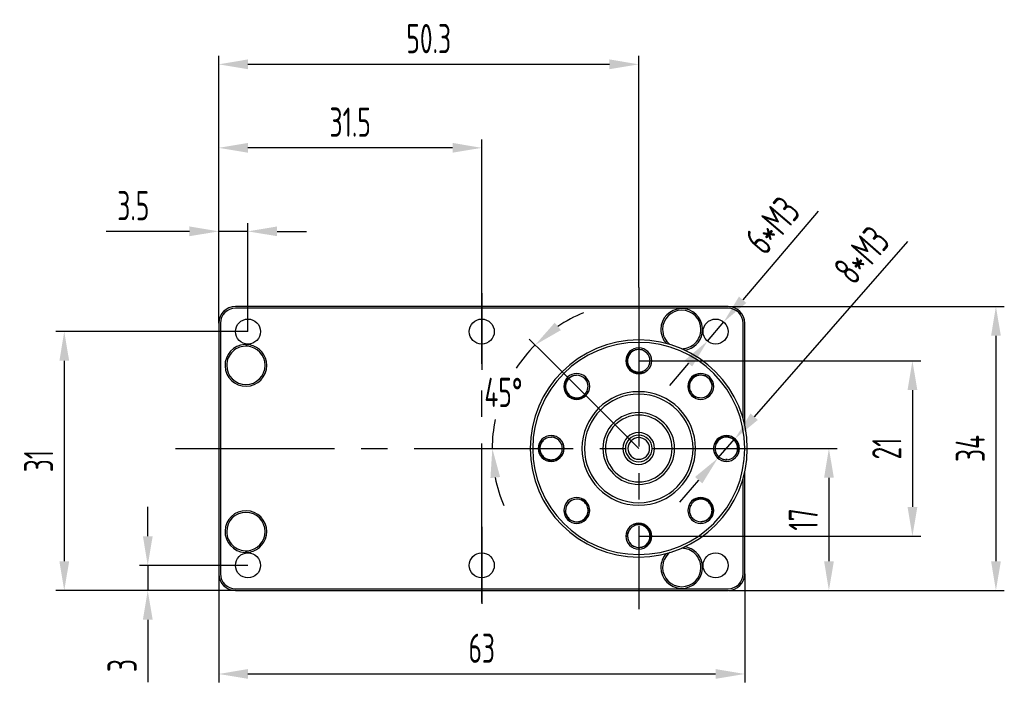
# Model space of a CAD drawing. Header units: inches. Extents: x -26 to 752, y -5 to 292.
# Tile 11 of 11: x 540 to 658, y 186 to 266. Entities that reach past the tile are written whole.
import ezdxf

# ---------------------------------------------------------------- set-up
doc = ezdxf.new("R2010")
doc.units = ezdxf.units.IN
doc.header["$MEASUREMENT"] = 0
doc.linetypes.add('CENTER2', pattern=[28.575, 19.05, -3.175, 3.175, -3.175])
doc.layers.add('3中心线层', color=1, linetype='CENTER2')
doc.layers.add('7标注层', color=4, linetype='Continuous')
doc.styles.add('PC_TEXTSTYLE', font='ISOCP.SHX', dxfattribs={"width": 0.707, "bigfont": 'GBCBIG.SHX'})
doc.dimstyles.new('GB_ANGULAR', dxfattribs={"dimtxt": 3.5, "dimasz": 3.5, "dimexe": 1, "dimexo": 0, "dimgap": 1.5, "dimtad": 1, "dimtih": 1, "dimtoh": 1, "dimdsep": 46, "dimtxsty": 'PC_TEXTSTYLE', "dimcen": 0, "dimclrd": 256, "dimclrt": 3, "dimadec": 0, "dimazin": 2, "dimtp": 0.1, "dimtm": 0.1, "dimtfac": 0.71, "dimtdec": 3, "dimtmove": 0, "dimatfit": 3, "dimfxl": 1, "dimtfill": 1, "dimarcsym": 0})
doc.dimstyles.new('GB_DIAMETER', dxfattribs={"dimtxt": 3.5, "dimasz": 3.5, "dimexe": 1, "dimexo": 0, "dimgap": 1.5, "dimtad": 1, "dimjust": 4, "dimdsep": 46, "dimtxsty": 'PC_TEXTSTYLE', "dimcen": 0, "dimclrd": 256, "dimclrt": 3, "dimadec": 0, "dimazin": 2, "dimtp": 0.1, "dimtm": 0.1, "dimtfac": 0.71, "dimtdec": 3, "dimtmove": 0, "dimatfit": 2, "dimfxl": 1, "dimtfill": 1, "dimarcsym": 0})
doc.dimstyles.new('GB_LINEAR', dxfattribs={"dimtxt": 3.5, "dimasz": 3.5, "dimexe": 1, "dimexo": 0, "dimgap": 1.5, "dimtad": 1, "dimdsep": 46, "dimtxsty": 'PC_TEXTSTYLE', "dimcen": 0, "dimclrd": 256, "dimclrt": 3, "dimadec": 0, "dimazin": 2, "dimtp": 0.1, "dimtm": 0.1, "dimtfac": 0.71, "dimtdec": 3, "dimtmove": 0, "dimatfit": 3, "dimfxl": 1, "dimtfill": 1, "dimarcsym": 0})

# ---------------------------------------------------------------- blocks, each defined once
blk = doc.blocks.new('*D32')
at = {"layer": '7标注层', "color": 0, "lineweight": -2}
for p, q in [((625.16, 231.36), (658.16, 231.36)), ((625.16, 197.36), (658.16, 197.36))]:
    blk.add_line(p, q, dxfattribs=at)
at = {"layer": '7标注层', "lineweight": -2}
blk.add_line((657.16, 227.86), (657.16, 200.86), dxfattribs=at)
at = {"layer": '7标注层'}
for points in [[(657.75, 227.86), (656.58, 227.86), (657.16, 231.36)], [(656.58, 200.86), (657.75, 200.86), (657.16, 197.36)]]:
    blk.add_solid(points, dxfattribs=at)
at = {"layer": 'Defpoints', "color": 0}
for p in [(625.16, 231.36), (625.16, 197.36), (657.16, 197.36)]:
    blk.add_point(p, dxfattribs=at)
at = {"layer": '7标注层', "color": 3, "insert": (654.09, 214.36), "char_height": 3.5, "attachment_point": 5, "rotation": 90, "style": 'PC_TEXTSTYLE', "bg_fill": 3, "box_fill_scale": 1.25, "bg_fill_color": 257, "bg_fill_transparency": 0}
blk.add_mtext('34', dxfattribs=at)
blk = doc.blocks.new('*D33')
at = {"layer": '7标注层', "color": 0, "lineweight": -2}
for p, q in [((567.58, 228.36), (544.58, 228.36)), ((566.08, 197.36), (544.58, 197.36))]:
    blk.add_line(p, q, dxfattribs=at)
at = {"layer": '7标注层', "lineweight": -2}
blk.add_line((545.58, 224.86), (545.58, 200.86), dxfattribs=at)
at = {"layer": '7标注层'}
for points in [[(546.17, 224.86), (545, 224.86), (545.58, 228.36)], [(545, 200.86), (546.17, 200.86), (545.58, 197.36)]]:
    blk.add_solid(points, dxfattribs=at)
at = {"layer": 'Defpoints', "color": 0}
for p in [(567.58, 228.36), (545.58, 197.36), (566.08, 197.36)]:
    blk.add_point(p, dxfattribs=at)
at = {"layer": '7标注层', "color": 3, "insert": (542.51, 212.86), "char_height": 3.5, "attachment_point": 5, "rotation": 90, "style": 'PC_TEXTSTYLE', "bg_fill": 3, "box_fill_scale": 1.25, "bg_fill_color": 257, "bg_fill_transparency": 0}
blk.add_mtext('31', dxfattribs=at)
blk = doc.blocks.new('*D34')
at = {"layer": '7标注层', "color": 0, "lineweight": -2}
for p, q in [((564.08, 229.36), (564.08, 251.36)), ((595.58, 228.36), (595.58, 251.36))]:
    blk.add_line(p, q, dxfattribs=at)
at = {"layer": '7标注层', "lineweight": -2}
blk.add_line((592.08, 250.36), (567.58, 250.36), dxfattribs=at)
at = {"layer": '7标注层'}
for points in [[(567.58, 250.95), (567.58, 249.78), (564.08, 250.36)], [(592.08, 249.78), (592.08, 250.95), (595.58, 250.36)]]:
    blk.add_solid(points, dxfattribs=at)
at = {"layer": 'Defpoints', "color": 0}
for p in [(564.08, 250.36), (564.08, 229.36), (595.58, 228.36)]:
    blk.add_point(p, dxfattribs=at)
at = {"layer": '7标注层', "color": 3, "insert": (579.83, 253.44), "char_height": 3.5, "attachment_point": 5, "style": 'PC_TEXTSTYLE', "bg_fill": 3, "box_fill_scale": 1.25, "bg_fill_color": 257, "bg_fill_transparency": 0}
blk.add_mtext('31.5', dxfattribs=at)
blk = doc.blocks.new('*D35')
at = {"layer": '7标注层', "color": 0, "lineweight": -2}
for p, q in [((564.08, 229.36), (564.08, 241.36)), ((567.58, 228.36), (567.58, 241.36))]:
    blk.add_line(p, q, dxfattribs=at)
at = {"layer": '7标注层', "lineweight": -2}
for p, q in [((560.58, 240.36), (550.62, 240.36)), ((567.58, 240.36), (564.08, 240.36)), ((571.08, 240.36), (574.58, 240.36))]:
    blk.add_line(p, q, dxfattribs=at)
at = {"layer": '7标注层'}
for points in [[(560.58, 239.78), (560.58, 240.95), (564.08, 240.36)], [(571.08, 240.95), (571.08, 239.78), (567.58, 240.36)]]:
    blk.add_solid(points, dxfattribs=at)
at = {"layer": 'Defpoints', "color": 0}
for p in [(564.08, 240.36), (564.08, 229.36), (567.58, 228.36)]:
    blk.add_point(p, dxfattribs=at)
at = {"layer": '7标注层', "color": 3, "insert": (553.85, 243.44), "char_height": 3.5, "attachment_point": 5, "style": 'PC_TEXTSTYLE', "bg_fill": 3, "box_fill_scale": 1.25, "bg_fill_color": 257, "bg_fill_transparency": 0}
blk.add_mtext('3.5', dxfattribs=at)
blk = doc.blocks.new('*D36')
at = {"layer": '7标注层', "color": 0, "lineweight": -2}
for p, q in [((564.08, 199.36), (564.08, 186.36)), ((627.08, 199.36), (627.08, 186.36))]:
    blk.add_line(p, q, dxfattribs=at)
at = {"layer": '7标注层', "lineweight": -2}
blk.add_line((567.58, 187.36), (623.58, 187.36), dxfattribs=at)
at = {"layer": '7标注层'}
for points in [[(567.58, 187.95), (567.58, 186.78), (564.08, 187.36)], [(623.58, 186.78), (623.58, 187.95), (627.08, 187.36)]]:
    blk.add_solid(points, dxfattribs=at)
at = {"layer": 'Defpoints', "color": 0}
for p in [(564.08, 199.36), (627.08, 199.36), (627.08, 187.36)]:
    blk.add_point(p, dxfattribs=at)
at = {"layer": '7标注层', "color": 3, "insert": (595.58, 190.44), "char_height": 3.5, "attachment_point": 5, "style": 'PC_TEXTSTYLE', "bg_fill": 3, "box_fill_scale": 1.25, "bg_fill_color": 257, "bg_fill_transparency": 0}
blk.add_mtext('63', dxfattribs=at)
blk = doc.blocks.new('*D37')
at = {"layer": '7标注层', "lineweight": -2}
for p, q in [((555.58, 203.86), (555.58, 207.36)), ((555.58, 200.36), (555.58, 197.36)), ((555.58, 193.86), (555.58, 186.37))]:
    blk.add_line(p, q, dxfattribs=at)
at = {"layer": '7标注层', "color": 0, "lineweight": -2}
for p, q in [((567.58, 200.36), (554.58, 200.36)), ((566.08, 197.36), (554.58, 197.36))]:
    blk.add_line(p, q, dxfattribs=at)
at = {"layer": '7标注层'}
for points in [[(555, 203.86), (556.17, 203.86), (555.58, 200.36)], [(556.17, 193.86), (555, 193.86), (555.58, 197.36)]]:
    blk.add_solid(points, dxfattribs=at)
at = {"layer": 'Defpoints', "color": 0}
for p in [(567.58, 200.36), (555.58, 197.36), (566.08, 197.36)]:
    blk.add_point(p, dxfattribs=at)
at = {"layer": '7标注层', "color": 3, "insert": (552.51, 188.37), "char_height": 3.5, "attachment_point": 5, "rotation": 90, "style": 'PC_TEXTSTYLE', "bg_fill": 3, "box_fill_scale": 1.25, "bg_fill_color": 257, "bg_fill_transparency": 0}
blk.add_mtext('3', dxfattribs=at)
blk = doc.blocks.new('*D38')
at = {"layer": '7标注层', "color": 0, "lineweight": -2}
for p, q in [((631.56, 214.36), (638.16, 214.36)), ((631.56, 197.36), (638.16, 197.36))]:
    blk.add_line(p, q, dxfattribs=at)
at = {"layer": '7标注层', "lineweight": -2}
blk.add_line((637.16, 210.86), (637.16, 200.86), dxfattribs=at)
at = {"layer": '7标注层'}
for points in [[(637.75, 210.86), (636.58, 210.86), (637.16, 214.36)], [(636.58, 200.86), (637.75, 200.86), (637.16, 197.36)]]:
    blk.add_solid(points, dxfattribs=at)
at = {"layer": 'Defpoints', "color": 0}
for p in [(631.56, 214.36), (631.56, 197.36), (637.16, 197.36)]:
    blk.add_point(p, dxfattribs=at)
at = {"layer": '7标注层', "color": 3, "insert": (634.09, 205.86), "char_height": 3.5, "attachment_point": 5, "rotation": 90, "style": 'PC_TEXTSTYLE', "bg_fill": 3, "box_fill_scale": 1.25, "bg_fill_color": 257, "bg_fill_transparency": 0}
blk.add_mtext('17', dxfattribs=at)
blk = doc.blocks.new('*D47')
at = {"layer": '7标注层', "color": 0, "lineweight": -2}
for p, q in [((614.38, 224.86), (648.16, 224.86)), ((614.38, 203.86), (648.16, 203.86))]:
    blk.add_line(p, q, dxfattribs=at)
at = {"layer": '7标注层', "lineweight": -2}
blk.add_line((647.16, 221.36), (647.16, 207.36), dxfattribs=at)
at = {"layer": '7标注层'}
for points in [[(647.75, 221.36), (646.58, 221.36), (647.16, 224.86)], [(646.58, 207.36), (647.75, 207.36), (647.16, 203.86)]]:
    blk.add_solid(points, dxfattribs=at)
at = {"layer": 'Defpoints', "color": 0}
for p in [(614.38, 224.86), (614.38, 203.86), (647.16, 203.86)]:
    blk.add_point(p, dxfattribs=at)
at = {"layer": '7标注层', "color": 3, "insert": (644.09, 214.36), "char_height": 3.5, "attachment_point": 5, "rotation": 90, "style": 'PC_TEXTSTYLE', "bg_fill": 3, "box_fill_scale": 1.25, "bg_fill_color": 257, "bg_fill_transparency": 0}
blk.add_mtext('21', dxfattribs=at)
blk = doc.blocks.new('*D48')
at = {"layer": '7标注层', "color": 0, "lineweight": -2}
blk.add_line((603.05, 225.7), (601.28, 227.47), dxfattribs=at)
at = {"layer": '7标注层', "lineweight": -2}
for start, end in [(112.0935, 123.5471), (135.0007, 146.7676), (168.6172, 180), (191.4536, 202.9072)]:
    blk.add_arc((614.38, 214.36), 17.54, start, end, dxfattribs=at)
at = {"layer": '7标注层'}
for points in [[(604.32, 229.43), (605.06, 228.53), (601.98, 226.76)], [(597.78, 210.94), (596.62, 210.82), (596.85, 214.36)]]:
    blk.add_solid(points, dxfattribs=at)
at = {"layer": 'Defpoints', "color": 0}
for p in [(603.05, 225.7), (598.57, 221.95), (558.9, 214.36), (614.38, 214.36), (631.56, 214.36)]:
    blk.add_point(p, dxfattribs=at)
at = {"layer": '7标注层', "color": 3, "insert": (598.18, 221.08), "char_height": 3.5, "attachment_point": 5, "style": 'PC_TEXTSTYLE'}
blk.add_mtext('45%%d', dxfattribs=at)
blk = doc.blocks.new('*D49')
at = {"layer": '7标注层', "lineweight": -2}
for p, q in [((635.87, 242.78), (626.83, 232.17)), ((622.61, 227.22), (624.56, 229.51)), ((620.34, 224.56), (618.07, 221.89))]:
    blk.add_line(p, q, dxfattribs=at)
at = {"layer": '7标注层'}
for points in [[(626.38, 232.55), (627.27, 231.79), (624.56, 229.51)], [(620.79, 224.18), (619.9, 224.94), (622.61, 227.22)]]:
    blk.add_solid(points, dxfattribs=at)
at = {"layer": 'Defpoints', "color": 0}
for p in [(624.56, 229.51), (622.61, 227.22)]:
    blk.add_point(p, dxfattribs=at)
at = {"layer": '7标注层', "color": 3, "insert": (630.39, 241.09), "char_height": 3.5, "attachment_point": 5, "rotation": 49.5603, "style": 'PC_TEXTSTYLE', "bg_fill": 3, "box_fill_scale": 1.25, "bg_fill_color": 257, "bg_fill_transparency": 0}
blk.add_mtext('6*M3', dxfattribs=at)
blk = doc.blocks.new('*D50')
at = {"layer": '7标注层', "lineweight": -2}
for p, q in [((646.58, 239.15), (628.21, 218.16)), ((623.86, 213.2), (625.91, 215.53)), ((621.56, 210.56), (619.25, 207.93))]:
    blk.add_line(p, q, dxfattribs=at)
at = {"layer": '7标注层'}
for points in [[(627.77, 218.55), (628.65, 217.78), (625.91, 215.53)], [(622, 210.18), (621.12, 210.95), (623.86, 213.2)]]:
    blk.add_solid(points, dxfattribs=at)
at = {"layer": 'Defpoints', "color": 0}
for p in [(625.91, 215.53), (623.86, 213.2)]:
    blk.add_point(p, dxfattribs=at)
at = {"layer": '7标注层', "color": 3, "insert": (641.08, 237.53), "char_height": 3.5, "attachment_point": 5, "rotation": 48.8049, "style": 'PC_TEXTSTYLE', "bg_fill": 3, "box_fill_scale": 1.25, "bg_fill_color": 257, "bg_fill_transparency": 0}
blk.add_mtext('8*M3', dxfattribs=at)
blk = doc.blocks.new('*D51')
at = {"layer": '7标注层', "color": 0, "lineweight": -2}
for p, q in [((564.08, 229.36), (564.08, 261.36)), ((614.38, 233.63), (614.38, 261.36))]:
    blk.add_line(p, q, dxfattribs=at)
at = {"layer": '7标注层', "lineweight": -2}
blk.add_line((610.88, 260.36), (567.58, 260.36), dxfattribs=at)
at = {"layer": '7标注层'}
for points in [[(567.58, 260.95), (567.58, 259.78), (564.08, 260.36)], [(610.88, 259.78), (610.88, 260.95), (614.38, 260.36)]]:
    blk.add_solid(points, dxfattribs=at)
at = {"layer": 'Defpoints', "color": 0}
for p in [(564.08, 260.36), (614.38, 233.63), (564.08, 229.36)]:
    blk.add_point(p, dxfattribs=at)
at = {"layer": '7标注层', "color": 3, "insert": (589.23, 263.44), "char_height": 3.5, "attachment_point": 5, "style": 'PC_TEXTSTYLE', "bg_fill": 3, "box_fill_scale": 1.25, "bg_fill_color": 257, "bg_fill_transparency": 0}
blk.add_mtext('50.3', dxfattribs=at)

msp = doc.modelspace()

# ---------------------------------------------------------------- linework, layer by layer
at = {"color": 7, "linetype": 'Continuous', "lineweight": 25}
for p, q in [((625.085, 231.364), (566.085, 231.364)), ((625.085, 231.164), (566.085, 231.164)), ((564.085, 229.364), (564.085, 199.364)), ((564.285, 229.364), (564.285, 199.364)), ((626.885, 217.935), (626.885, 229.364)), ((627.085, 217.141), (627.085, 229.364)), ((615.735, 224.864), (615.706, 225.007)), ((615.72, 224.94), (615.721, 224.797)), ((614.868, 223.603), (614.929, 223.445)), ((607.915, 222.743), (607.794, 222.824)), ((607.85, 222.786), (607.953, 222.687)), ((608.193, 221.239), (608.348, 221.17)), ((621.26, 220.556), (621.191, 220.4)), ((622.807, 220.899), (622.707, 220.796)), ((622.764, 220.834), (622.845, 220.955)), ((603.885, 215.714), (603.742, 215.686)), ((603.809, 215.699), (603.952, 215.701)), ((605.145, 214.847), (605.304, 214.908)), ((623.624, 213.881), (623.465, 213.82)), ((627.085, 214.364), (627.085, 214.364)), ((627.085, 199.364), (627.085, 211.587)), ((626.885, 199.364), (626.885, 210.793)), ((606.006, 207.894), (605.925, 207.773)), ((605.962, 207.829), (606.062, 207.932)), ((607.51, 208.172), (607.579, 208.328)), ((620.576, 207.489), (620.421, 207.558)), ((613.901, 205.125), (613.841, 205.283)), ((620.919, 205.942), (620.817, 206.041)), ((620.855, 205.985), (620.976, 205.904)), ((613.035, 203.864), (613.063, 203.721)), ((613.05, 203.788), (613.048, 203.931)), ((566.085, 197.564), (625.085, 197.564)), ((566.085, 197.364), (625.085, 197.364))]:
    msp.add_line(p, q, dxfattribs=at)
for centre, radius, start, end in [((566.085, 229.364), 2, 90, 180), ((566.085, 229.364), 1.8, 90, 180), ((625.085, 229.364), 2, 0, 90), ((625.085, 229.364), 1.8, 0, 90), ((619.535, 228.614), 2.5, 3.03532, 180), ((619.535, 228.614), 2.3, 0, 180), ((619.535, 228.614), 2.5, 180, 222.03766), ((619.535, 228.614), 2.3, 180, 231.06151), ((619.535, 228.614), 2.3, 269.19843, 0), ((619.535, 228.614), 2.5, 278.22227, 349.89884), ((567.335, 224.314), 2.5, 93.02728, 0), ((567.335, 224.314), 2.3, 86.48007, 180), ((567.335, 224.314), 2.3, 0, 86.48007), ((567.335, 224.314), 2.5, 0, 79.90266), ((614.385, 224.864), 1.55, 0, 180), ((614.385, 224.864), 1.35, 0, 46.17646), ((567.335, 224.314), 2.3, 180, 0), ((614.385, 224.864), 1.55, 180, 0), ((614.385, 224.864), 1.35, 290.97646, 0), ((606.96, 221.789), 1.55, 45, 225), ((606.96, 221.789), 1.55, 225, 45), ((606.96, 221.789), 1.35, 45, 91.17646), ((621.809, 221.789), 1.55, 135, 315), ((621.809, 221.789), 1.55, 315, 135), ((606.96, 221.789), 1.35, 335.97646, 45), ((621.809, 221.789), 1.35, 315, 1.17646), ((614.385, 214.364), 6.8, 90, 270), ((614.385, 214.364), 6.5, 90, 270), ((614.385, 214.364), 6.8, 270, 90), ((614.385, 214.364), 6.5, 270, 90), ((621.809, 221.789), 1.35, 245.97646, 315), ((614.385, 214.364), 4.3, 90, 270), ((614.385, 214.364), 4, 90, 270), ((614.385, 214.364), 4.3, 270, 90), ((614.385, 214.364), 4, 270, 90), ((603.885, 214.364), 1.55, 90, 270), ((603.885, 214.364), 1.55, 270, 90), ((614.385, 214.364), 1.9, 90, 270), ((614.385, 214.364), 1.6, 90, 270), ((614.385, 214.364), 1.9, 270, 90), ((614.385, 214.364), 1.6, 270, 90), ((603.885, 214.364), 1.35, 90, 136.17646), ((603.885, 214.364), 1.35, 20.97646, 90), ((614.385, 214.364), 1.3, 0, 180), ((614.385, 214.364), 1.3, 180, 0), ((606.96, 206.939), 1.55, 135, 315), ((606.96, 206.939), 1.35, 135, 181.17646), ((606.96, 206.939), 1.55, 315, 135), ((606.96, 206.939), 1.35, 65.97646, 135), ((621.809, 206.939), 1.55, 45, 225), ((621.809, 206.939), 1.55, 225, 45), ((567.335, 204.414), 2.5, 0, 266.97301), ((567.335, 204.414), 2.3, 0, 180), ((621.809, 206.939), 1.35, 155.97646, 225), ((614.385, 203.864), 1.55, 0, 180), ((621.809, 206.939), 1.35, 225, 271.17646), ((567.335, 204.414), 2.3, 180, 273.51253), ((567.335, 204.414), 2.3, 273.51253, 0), ((567.335, 204.414), 2.5, 280.0975, 0), ((614.385, 203.864), 1.35, 110.97646, 180), ((614.385, 203.864), 1.55, 180, 0), ((614.385, 203.864), 1.35, 180, 226.17646), ((619.535, 200.114), 2.5, 137.96234, 180), ((619.535, 200.114), 2.3, 128.93849, 180), ((619.535, 200.114), 2.3, 0, 90.80157), ((619.535, 200.114), 2.5, 10.1012, 81.77773), ((566.085, 199.364), 2, 180, 270), ((566.085, 199.364), 1.8, 180, 270), ((619.535, 200.114), 2.5, 180, 356.96488), ((619.535, 200.114), 2.3, 180, 0), ((625.085, 199.364), 1.8, 270, 0), ((625.085, 199.364), 2, 270, 0)]:
    msp.add_arc(centre, radius, start, end, dxfattribs=at)
for points, knots in [([(621.996, 228.176), (621.997, 228.207), (621.999, 228.27), (622.002, 228.333), (622.003, 228.364)], [0, 0, 0, 0, 0.5024829, 1, 1, 1, 1]), ([(622.02, 228.615), (622.022, 228.637), (622.025, 228.681), (622.029, 228.724), (622.031, 228.746)], [0, 0, 0, 0, 0.4968301, 1, 1, 1, 1]), ([(567.487, 226.788), (567.439, 226.791), (567.344, 226.798), (567.25, 226.806), (567.203, 226.81)], [0, 0, 0, 0, 0.4974933, 1, 1, 1, 1]), ([(567.773, 226.775), (567.725, 226.777), (567.63, 226.78), (567.534, 226.785), (567.487, 226.788)], [0, 0, 0, 0, 0.5023015, 1, 1, 1, 1]), ([(612.942, 224.864), (612.95, 225.145), (613.041, 225.42), (613.359, 225.873), (613.584, 226.049), (614.09, 226.248), (614.37, 226.271), (614.893, 226.159), (615.135, 226.026), (615.32, 225.838)], [0, 0, 0, 0, 0.25, 0.25, 0.5, 0.5, 0.75, 0.75, 1, 1, 1, 1]), ([(615.328, 225.827), (615.192, 225.934), (614.917, 226.152), (614.383, 226.247), (613.855, 226.144), (613.408, 225.843), (613.096, 225.394), (613.055, 225.041), (613.035, 224.864)], [0, 0, 0, 0, 0.1628907, 0.3303125, 0.4977344, 0.6651563, 0.8325781, 1, 1, 1, 1]), ([(614.929, 223.445), (614.698, 223.363), (614.448, 223.339), (613.968, 223.409), (613.739, 223.502), (613.352, 223.784), (613.195, 223.971), (612.986, 224.395), (612.935, 224.631), (612.942, 224.864)], [0, 0, 0, 0, 0.25, 0.25, 0.5, 0.5, 0.75, 0.75, 1, 1, 1, 1]), ([(613.035, 224.864), (613.035, 224.646), (613.089, 224.428), (613.291, 224.043), (613.44, 223.875), (613.799, 223.628), (614.009, 223.549), (614.442, 223.498), (614.665, 223.525), (614.868, 223.603)], [0, 0, 0, 0, 0.25, 0.25, 0.5, 0.5, 0.75, 0.75, 1, 1, 1, 1]), ([(615.629, 224.343), (615.63, 224.344), (615.729, 224.492), (615.732, 224.679), (615.735, 224.864)], [0, 0, 0, 0, 0.0104059, 1, 1, 1, 1]), ([(605.94, 220.768), (605.747, 220.972), (605.617, 221.232), (605.521, 221.777), (605.556, 222.06), (605.773, 222.559), (605.955, 222.773), (606.404, 223.064), (606.67, 223.141), (606.932, 223.138)], [0, 0, 0, 0, 0.25, 0.25, 0.5, 0.5, 0.75, 0.75, 1, 1, 1, 1]), ([(606.946, 223.136), (606.774, 223.116), (606.426, 223.076), (605.981, 222.766), (605.68, 222.319), (605.577, 221.79), (605.674, 221.252), (605.895, 220.973), (606.006, 220.834)], [0, 0, 0, 0, 0.16289066, 0.33031253, 0.4977344, 0.66515626, 0.83257813, 1, 1, 1, 1]), ([(620.789, 222.809), (620.993, 223.002), (621.253, 223.132), (621.798, 223.227), (622.081, 223.193), (622.58, 222.976), (622.794, 222.793), (623.085, 222.345), (623.161, 222.079), (623.159, 221.816)], [0, 0, 0, 0, 0.25, 0.25, 0.5, 0.5, 0.75, 0.75, 1, 1, 1, 1]), ([(623.157, 221.775), (623.158, 221.78), (623.194, 221.956), (623.074, 222.321), (622.793, 222.767), (622.338, 223.069), (621.811, 223.172), (621.273, 223.075), (620.994, 222.854), (620.855, 222.743)], [0, 0, 0, 0, 0.0042472, 0.170206, 0.3361648, 0.5021236, 0.6680824, 0.8340412, 1, 1, 1, 1]), ([(608.208, 222.3), (608.208, 222.302), (608.174, 222.476), (608.044, 222.61), (607.915, 222.743)], [0, 0, 0, 0, 0.0104059, 1, 1, 1, 1]), ([(621.191, 220.4), (620.969, 220.506), (620.775, 220.666), (620.486, 221.054), (620.39, 221.283), (620.315, 221.755), (620.337, 221.999), (620.489, 222.446), (620.62, 222.649), (620.789, 222.809)], [0, 0, 0, 0, 0.25, 0.25, 0.5, 0.5, 0.75, 0.75, 1, 1, 1, 1]), ([(620.855, 222.743), (620.701, 222.589), (620.585, 222.397), (620.456, 221.981), (620.442, 221.757), (620.522, 221.329), (620.614, 221.124), (620.884, 220.782), (621.061, 220.644), (621.26, 220.556)], [0, 0, 0, 0, 0.25, 0.25, 0.5, 0.5, 0.75, 0.75, 1, 1, 1, 1]), ([(608.348, 221.17), (608.243, 220.948), (608.083, 220.755), (607.695, 220.465), (607.466, 220.369), (606.994, 220.295), (606.75, 220.316), (606.303, 220.468), (606.1, 220.599), (605.94, 220.768)], [0, 0, 0, 0, 0.25, 0.25, 0.5, 0.5, 0.75, 0.75, 1, 1, 1, 1]), ([(606.006, 220.834), (606.16, 220.68), (606.352, 220.564), (606.768, 220.435), (606.992, 220.422), (607.42, 220.501), (607.624, 220.593), (607.967, 220.863), (608.104, 221.04), (608.193, 221.239)], [0, 0, 0, 0, 0.25, 0.25, 0.5, 0.5, 0.75, 0.75, 1, 1, 1, 1]), ([(622.321, 220.54), (622.322, 220.541), (622.497, 220.575), (622.631, 220.705), (622.764, 220.834)], [0, 0, 0, 0, 0.0104059, 1, 1, 1, 1]), ([(603.885, 212.921), (603.604, 212.929), (603.328, 213.021), (602.876, 213.338), (602.7, 213.563), (602.501, 214.069), (602.478, 214.35), (602.59, 214.873), (602.723, 215.115), (602.911, 215.299)], [0, 0, 0, 0, 0.25, 0.25, 0.5, 0.5, 0.75, 0.75, 1, 1, 1, 1]), ([(602.922, 215.307), (602.815, 215.171), (602.597, 214.896), (602.502, 214.362), (602.605, 213.834), (602.905, 213.387), (603.355, 213.075), (603.708, 213.034), (603.885, 213.014)], [0, 0, 0, 0, 0.16289066, 0.33031253, 0.4977344, 0.66515626, 0.83257813, 1, 1, 1, 1]), ([(604.406, 215.608), (604.404, 215.609), (604.257, 215.708), (604.07, 215.711), (603.885, 215.714)], [0, 0, 0, 0, 0.0104059, 1, 1, 1, 1]), ([(605.304, 214.908), (605.386, 214.677), (605.41, 214.427), (605.34, 213.947), (605.246, 213.718), (604.965, 213.331), (604.777, 213.174), (604.354, 212.966), (604.118, 212.915), (603.885, 212.921)], [0, 0, 0, 0, 0.25, 0.25, 0.5, 0.5, 0.75, 0.75, 1, 1, 1, 1]), ([(603.885, 213.014), (604.103, 213.014), (604.32, 213.068), (604.706, 213.271), (604.874, 213.42), (605.121, 213.779), (605.2, 213.989), (605.251, 214.421), (605.223, 214.644), (605.145, 214.847)], [0, 0, 0, 0, 0.25, 0.25, 0.5, 0.5, 0.75, 0.75, 1, 1, 1, 1]), ([(606.449, 208.188), (606.447, 208.187), (606.273, 208.153), (606.139, 208.023), (606.006, 207.894)], [0, 0, 0, 0, 0.0104059, 1, 1, 1, 1]), ([(607.915, 205.985), (608.069, 206.139), (608.185, 206.331), (608.314, 206.747), (608.327, 206.971), (608.248, 207.399), (608.155, 207.604), (607.886, 207.946), (607.709, 208.084), (607.51, 208.172)], [0, 0, 0, 0, 0.25, 0.25, 0.5, 0.5, 0.75, 0.75, 1, 1, 1, 1]), ([(607.579, 208.328), (607.8, 208.222), (607.994, 208.062), (608.284, 207.674), (608.38, 207.445), (608.454, 206.973), (608.433, 206.729), (608.28, 206.282), (608.15, 206.079), (607.98, 205.919)], [0, 0, 0, 0, 0.25, 0.25, 0.5, 0.5, 0.75, 0.75, 1, 1, 1, 1]), ([(620.421, 207.558), (620.527, 207.78), (620.686, 207.973), (621.075, 208.263), (621.303, 208.359), (621.776, 208.433), (622.02, 208.412), (622.467, 208.26), (622.67, 208.129), (622.83, 207.96)], [0, 0, 0, 0, 0.25, 0.25, 0.5, 0.5, 0.75, 0.75, 1, 1, 1, 1]), ([(622.764, 207.894), (622.61, 208.048), (622.418, 208.164), (622.002, 208.293), (621.778, 208.306), (621.349, 208.227), (621.145, 208.135), (620.803, 207.865), (620.665, 207.688), (620.576, 207.489)], [0, 0, 0, 0, 0.25, 0.25, 0.5, 0.5, 0.75, 0.75, 1, 1, 1, 1]), ([(621.796, 205.592), (621.801, 205.591), (621.977, 205.555), (622.342, 205.675), (622.788, 205.956), (623.09, 206.411), (623.193, 206.937), (623.096, 207.476), (622.875, 207.755), (622.764, 207.894)], [0, 0, 0, 0, 0.0042472, 0.170206, 0.3361648, 0.5021236, 0.6680824, 0.8340412, 1, 1, 1, 1]), ([(622.83, 207.96), (623.023, 207.756), (623.153, 207.496), (623.248, 206.951), (623.214, 206.668), (622.996, 206.169), (622.814, 205.955), (622.365, 205.664), (622.1, 205.587), (621.837, 205.59)], [0, 0, 0, 0, 0.25, 0.25, 0.5, 0.5, 0.75, 0.75, 1, 1, 1, 1]), ([(605.613, 206.953), (605.612, 206.948), (605.576, 206.772), (605.696, 206.407), (605.977, 205.961), (606.432, 205.659), (606.958, 205.556), (607.497, 205.653), (607.775, 205.874), (607.915, 205.985)], [0, 0, 0, 0, 0.0042472, 0.170206, 0.3361648, 0.5021236, 0.6680824, 0.8340412, 1, 1, 1, 1]), ([(607.98, 205.919), (607.776, 205.726), (607.517, 205.596), (606.972, 205.501), (606.688, 205.535), (606.19, 205.752), (605.976, 205.935), (605.685, 206.383), (605.608, 206.649), (605.61, 206.912)], [0, 0, 0, 0, 0.25, 0.25, 0.5, 0.5, 0.75, 0.75, 1, 1, 1, 1]), ([(620.561, 206.428), (620.561, 206.426), (620.596, 206.252), (620.726, 206.118), (620.855, 205.985)], [0, 0, 0, 0, 0.0104059, 1, 1, 1, 1]), ([(613.841, 205.283), (614.072, 205.365), (614.322, 205.389), (614.801, 205.319), (615.031, 205.226), (615.418, 204.944), (615.575, 204.757), (615.783, 204.333), (615.834, 204.097), (615.828, 203.864)], [0, 0, 0, 0, 0.25, 0.25, 0.5, 0.5, 0.75, 0.75, 1, 1, 1, 1]), ([(615.735, 203.864), (615.735, 204.082), (615.681, 204.3), (615.478, 204.685), (615.329, 204.853), (614.97, 205.1), (614.76, 205.179), (614.327, 205.23), (614.105, 205.203), (613.901, 205.125)], [0, 0, 0, 0, 0.25, 0.25, 0.5, 0.5, 0.75, 0.75, 1, 1, 1, 1]), ([(613.141, 204.385), (613.14, 204.384), (613.041, 204.236), (613.038, 204.049), (613.035, 203.864)], [0, 0, 0, 0, 0.0104059, 1, 1, 1, 1]), ([(613.423, 202.921), (613.425, 202.917), (613.525, 202.767), (613.867, 202.594), (614.381, 202.476), (614.916, 202.585), (615.361, 202.884), (615.674, 203.334), (615.714, 203.687), (615.735, 203.864)], [0, 0, 0, 0, 0.0042472, 0.170206, 0.3361648, 0.5021236, 0.6680824, 0.8340412, 1, 1, 1, 1]), ([(615.828, 203.864), (615.82, 203.583), (615.728, 203.308), (615.41, 202.855), (615.185, 202.679), (614.679, 202.48), (614.399, 202.457), (613.876, 202.569), (613.634, 202.702), (613.45, 202.89)], [0, 0, 0, 0, 0.25, 0.25, 0.5, 0.5, 0.75, 0.75, 1, 1, 1, 1]), ([(567.203, 201.918), (567.247, 201.922), (567.341, 201.93), (567.436, 201.936), (567.486, 201.94)], [0, 0, 0, 0, 0.4672193, 1, 1, 1, 1]), ([(567.486, 201.94), (567.534, 201.943), (567.63, 201.948), (567.725, 201.951), (567.773, 201.953)], [0, 0, 0, 0, 0.4977071, 1, 1, 1, 1]), ([(622.003, 200.364), (622.002, 200.395), (621.999, 200.458), (621.997, 200.521), (621.996, 200.552)], [0, 0, 0, 0, 0.4975227, 1, 1, 1, 1]), ([(622.031, 199.982), (622.029, 200.004), (622.025, 200.048), (622.021, 200.093), (622.02, 200.115)], [0, 0, 0, 0, 0.5031892, 1, 1, 1, 1])]:
    msp.add_open_spline(points, degree=3, knots=knots, dxfattribs=at)
for points in [[(622.003, 228.364), (622.008, 228.448), (622.013, 228.531), (622.02, 228.615)], [(622.02, 200.115), (622.013, 200.198), (622.008, 200.281), (622.003, 200.364)]]:
    msp.add_open_spline(points, degree=3, dxfattribs=at)

# ---------------------------------------------------------------- next in the draw order: dimensions: what is measured, and where the dimension line sits
at = {"layer": '7标注层'}
for base, p1, p2, picture, middle in [((657.165, 197.364), (625.165, 231.362), (625.165, 197.364), '*D32', (654.09, 214.363)), ((545.585, 197.364), (567.585, 228.364), (566.085, 197.364), '*D33', (542.51, 212.864))]:
    dim = msp.add_linear_dim(base=base, p1=p1, p2=p2, angle=90, dimstyle='GB_LINEAR', override={"dimscale": 1, "dimgap": 1.5, "dimtad": 1, "dimjust": 0, "dimdec": 2, "dimlfac": 1, "dimse1": 0, "dimse2": 0, "dimsd1": 0, "dimsd2": 0, "dimclrd": 256, "dimclre": 0, "dimtofl": 1, "dimtvp": 0.1}, dxfattribs=at)
    dim.commit()
    dim.dimension.update_dxf_attribs({"geometry": picture, "text_midpoint": middle})

# ---------------------------------------------------------------- next in the draw order: linework, layer by layer
at = {"color": 7, "linetype": 'Continuous', "lineweight": 25}
for p, q in [((624.961, 213.029), (624.818, 213.027)), ((624.885, 213.014), (625.027, 213.042))]:
    msp.add_line(p, q, dxfattribs=at)
msp.add_circle((623.585, 228.364), 1.5)
for centre, radius, start, end in [((614.385, 214.364), 13, 0, 180), ((614.385, 214.364), 12.7, 0, 180), ((624.885, 214.364), 1.55, 90, 270), ((624.885, 214.364), 1.55, 270, 90), ((614.385, 214.364), 13, 180, 0), ((614.385, 214.364), 12.7, 180, 0), ((624.885, 214.364), 1.35, 200.97646, 270), ((624.885, 214.364), 1.35, 270, 316.17646)]:
    msp.add_arc(centre, radius, start, end, dxfattribs=at)
for points, knots in [([(623.465, 213.82), (623.384, 214.051), (623.36, 214.301), (623.429, 214.781), (623.523, 215.01), (623.805, 215.397), (623.992, 215.554), (624.416, 215.762), (624.652, 215.813), (624.885, 215.807)], [0, 0, 0, 0, 0.25, 0.25, 0.5, 0.5, 0.75, 0.75, 1, 1, 1, 1]), ([(624.885, 215.807), (625.166, 215.799), (625.441, 215.707), (625.894, 215.39), (626.07, 215.165), (626.269, 214.659), (626.291, 214.378), (626.18, 213.855), (626.046, 213.613), (625.859, 213.429)], [0, 0, 0, 0, 0.25, 0.25, 0.5, 0.5, 0.75, 0.75, 1, 1, 1, 1]), ([(624.885, 215.714), (624.667, 215.714), (624.449, 215.66), (624.063, 215.457), (623.896, 215.308), (623.649, 214.949), (623.57, 214.739), (623.518, 214.307), (623.546, 214.084), (623.624, 213.881)], [0, 0, 0, 0, 0.25, 0.25, 0.5, 0.5, 0.75, 0.75, 1, 1, 1, 1]), ([(625.828, 213.402), (625.832, 213.404), (625.982, 213.504), (626.155, 213.846), (626.272, 214.361), (626.164, 214.896), (625.864, 215.341), (625.415, 215.653), (625.061, 215.694), (624.885, 215.714)], [0, 0, 0, 0, 0.0042472, 0.170206, 0.3361648, 0.5021236, 0.6680824, 0.8340412, 1, 1, 1, 1]), ([(624.364, 213.12), (624.365, 213.119), (624.512, 213.02), (624.7, 213.017), (624.885, 213.014)], [0, 0, 0, 0, 0.0104059, 1, 1, 1, 1])]:
    msp.add_open_spline(points, degree=3, knots=knots, dxfattribs=at)
at = {"layer": '3中心线层'}
msp.add_line((558.904, 214.364), (631.562, 214.364), dxfattribs=at)

# ---------------------------------------------------------------- next in the draw order: dimensions: what is measured, and where the dimension line sits
at = {"layer": '7标注层'}
for base, p1, p2, picture, middle in [((564.085, 250.364), (595.585, 228.364), (564.085, 229.364), '*D34', (579.835, 253.439)), ((627.085, 187.364), (564.085, 199.364), (627.085, 199.364), '*D36', (595.585, 190.439))]:
    dim = msp.add_linear_dim(base=base, p1=p1, p2=p2, dimstyle='GB_LINEAR', override={"dimscale": 1, "dimgap": 1.5, "dimtad": 1, "dimjust": 0, "dimdec": 2, "dimlfac": 1, "dimse1": 0, "dimse2": 0, "dimsd1": 0, "dimsd2": 0, "dimclrd": 256, "dimclre": 0, "dimtofl": 1, "dimtvp": 0.1}, dxfattribs=at)
    dim.commit()
    dim.dimension.update_dxf_attribs({"geometry": picture, "text_midpoint": middle})

# ---------------------------------------------------------------- next in the draw order: linework, layer by layer
for centre in [(595.585, 228.364), (595.585, 200.364), (623.585, 200.364)]:
    msp.add_circle(centre, 1.5)
at = {"layer": '3中心线层'}
for p, q in [((595.585, 195.917), (595.585, 233.986)), ((614.385, 233.634), (614.385, 195.112)), ((595.585, 232.964), (595.585, 223.764)), ((595.585, 204.964), (595.585, 195.764))]:
    msp.add_line(p, q, dxfattribs=at)

# ---------------------------------------------------------------- next in the draw order: dimensions: what is measured, and where the dimension line sits
at = {"layer": '7标注层'}
dim = msp.add_linear_dim(base=(564.085, 240.364), p1=(567.585, 228.364), p2=(564.085, 229.364), dimstyle='GB_LINEAR', override={"dimscale": 1, "dimgap": 1.5, "dimtad": 1, "dimjust": 0, "dimdec": 2, "dimlfac": 1, "dimse1": 0, "dimse2": 0, "dimsd1": 0, "dimsd2": 0, "dimclrd": 256, "dimclre": 0, "dimtofl": 1, "dimtvp": 0.1}, dxfattribs=at)
dim.commit()
dim.dimension.update_dxf_attribs({"geometry": '*D35', "text_midpoint": (553.853, 243.439)})
for base, p1, p2, picture, middle in [((637.165, 197.364), (631.562, 214.364), (631.562, 197.364), '*D38', (634.09, 205.864)), ((555.585, 197.364), (567.585, 200.364), (566.085, 197.364), '*D37', (552.51, 188.369))]:
    dim = msp.add_linear_dim(base=base, p1=p1, p2=p2, angle=90, dimstyle='GB_LINEAR', override={"dimscale": 1, "dimgap": 1.5, "dimtad": 1, "dimjust": 0, "dimdec": 2, "dimlfac": 1, "dimse1": 0, "dimse2": 0, "dimsd1": 0, "dimsd2": 0, "dimclrd": 256, "dimclre": 0, "dimtofl": 1, "dimtvp": 0.1}, dxfattribs=at)
    dim.commit()
    dim.dimension.update_dxf_attribs({"geometry": picture, "text_midpoint": middle})

# ---------------------------------------------------------------- next in the draw order: linework, layer by layer
for centre in [(567.585, 228.364), (567.585, 200.364)]:
    msp.add_circle(centre, 1.5)

# ---------------------------------------------------------------- next in the draw order: dimensions: what is measured, and where the dimension line sits
dim = msp.add_linear_dim(base=(647.165, 203.864), p1=(614.385, 224.864), p2=(614.385, 203.864), angle=90, dimstyle='GB_LINEAR', override={"dimscale": 1, "dimgap": 1.5, "dimtad": 1, "dimjust": 0, "dimdec": 2, "dimlfac": 1, "dimse1": 0, "dimse2": 0, "dimsd1": 0, "dimsd2": 0, "dimclrd": 256, "dimclre": 0, "dimtofl": 1, "dimtvp": 0.1}, dxfattribs=at)
dim.commit()
dim.dimension.update_dxf_attribs({"geometry": '*D47', "text_midpoint": (644.09, 214.364)})

# ---------------------------------------------------------------- next in the draw order: linework, layer by layer
at = {"layer": '3中心线层'}
msp.add_line((614.385, 214.364), (603.049, 225.7), dxfattribs=at)

# ---------------------------------------------------------------- next in the draw order: dimensions: what is measured, and where the dimension line sits
at = {"layer": '7标注层'}
dim = msp.add_angular_dim_2l(base=(598.571, 221.945), line1=((614.385, 214.364), (603.049, 225.7)), line2=((558.904, 214.364), (631.562, 214.364)), dimstyle='GB_ANGULAR', override={"dimscale": 1, "dimgap": 1.5, "dimtad": 1, "dimjust": 0, "dimse1": 0, "dimse2": 0, "dimsd1": 0, "dimsd2": 0, "dimadec": 2, "dimtofl": 1, "dimtvp": 0.1, "dimtfill": 0}, dxfattribs=at)
dim.commit()
dim.dimension.update_dxf_attribs({"geometry": '*D48', "text_midpoint": (598.182, 221.075)})

# ---------------------------------------------------------------- next in the draw order: dimensions: what is measured, and where the dimension line sits
dim = msp.add_linear_dim(base=(564.085, 260.364), p1=(614.385, 233.634), p2=(564.085, 229.364), dimstyle='GB_LINEAR', override={"dimscale": 1, "dimgap": 1.5, "dimtad": 1, "dimjust": 0, "dimdec": 2, "dimlfac": 1, "dimse1": 0, "dimse2": 0, "dimsd1": 0, "dimsd2": 0, "dimclrd": 256, "dimclre": 0, "dimtofl": 1, "dimtvp": 0.1}, dxfattribs=at)
dim.commit()
dim.dimension.update_dxf_attribs({"geometry": '*D51', "text_midpoint": (589.235, 263.44)})
dim = msp.add_diameter_dim_2p(p1=(622.612, 227.222), p2=(624.558, 229.506), text='6*M<>', dimstyle='GB_DIAMETER', override={"dimscale": 1, "dimgap": 1.5, "dimtad": 1, "dimjust": 4, "dimtih": 0, "dimtoh": 0, "dimdec": 2, "dimlfac": 1, "dimpost": '<>', "dimcen": 0, "dimse1": 0, "dimse2": 0, "dimsd1": 0, "dimsd2": 0, "dimtix": 0, "dimtofl": 1, "dimatfit": 0, "dimtvp": 0.1}, dxfattribs=at)
dim.commit()
dim.dimension.update_dxf_attribs({"geometry": '*D49', "text_midpoint": (632.732, 239.097), "dimtype": 163})

# ---------------------------------------------------------------- next in the draw order: dimensions: what is measured, and where the dimension line sits
dim = msp.add_diameter_dim_2p(p1=(623.864, 213.198), p2=(625.906, 215.53), text='8*M3', dimstyle='GB_DIAMETER', override={"dimscale": 1, "dimgap": 1.5, "dimtad": 1, "dimjust": 4, "dimtih": 0, "dimtoh": 0, "dimdec": 2, "dimlfac": 1, "dimpost": '<>', "dimcen": 0, "dimse1": 0, "dimse2": 0, "dimsd1": 0, "dimsd2": 0, "dimtix": 0, "dimtofl": 1, "dimatfit": 0, "dimtvp": 0.1}, dxfattribs=at)
dim.commit()
dim.dimension.update_dxf_attribs({"geometry": '*D50', "text_midpoint": (643.389, 235.505), "dimtype": 163})

doc.saveas('drawing.dxf')
